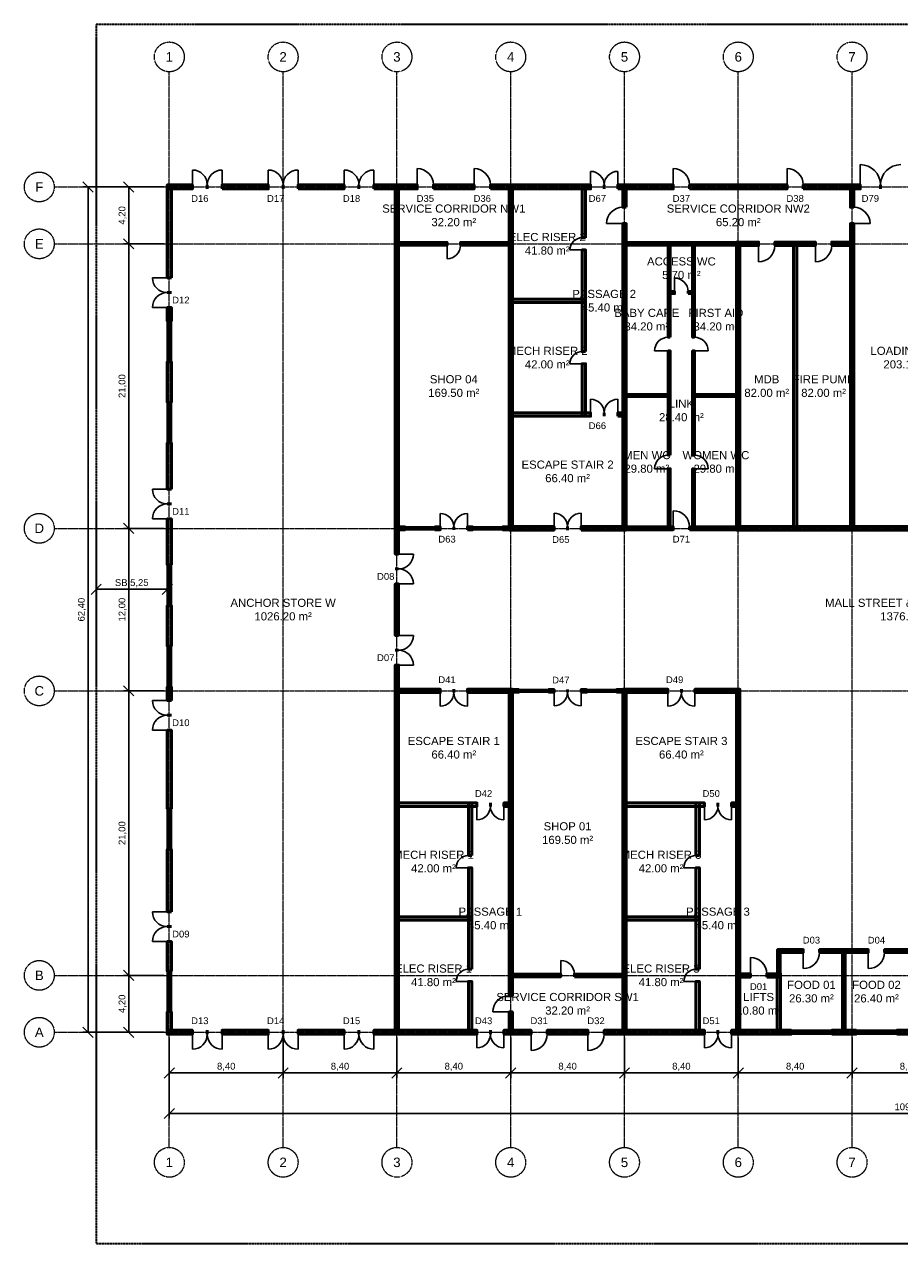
# Model space of a CAD drawing. Header units: millimetres. Extents: x -5300 to 125300, y -375 to 90375.
# Tile 1 of 2: x -5300 to 59310, y 0 to 90000. Entities that reach past the tile are written whole.
import ezdxf
from ezdxf.enums import TextEntityAlignment as Align

# ---------------------------------------------------------------- set-up
doc = ezdxf.new("R2010")
doc.units = ezdxf.units.MM
doc.linetypes.add('CENTER', pattern=[5.08, 3.175, -0.635, 0.635, -0.635])
doc.linetypes.add('PHANTOM', pattern=[6.35, 3.175, -0.635, 0.635, -0.635, 0.635, -0.635])
for name, color, linetype, lineweight in [('A-ACHSEN', 1, 'CENTER', 13), ('A-FENSTER', 5, 'Continuous', 25), ('A-LAGEPLAN-GRENZE', 1, 'PHANTOM', 35), ('A-MASS', 1, 'Continuous', 18), ('A-OEFFNUNG-NR', 2, 'Continuous', 18), ('A-RAUM-STEMPEL', 2, 'Continuous', 18), ('A-SCHRAFFUR', 8, 'Continuous', 9), ('A-TUER', 3, 'Continuous', 25), ('A-WAND-TRAG', 7, 'Continuous', 50)]:
    doc.layers.add(name, color=color, linetype=linetype, lineweight=lineweight)
doc.styles.add('DE-ARIAL', font='arial.ttf')
doc.dimstyles.new('DE-100-M', dxfattribs={"dimscale": 250, "dimtxt": 2, "dimasz": 1.5, "dimexe": 1.5, "dimexo": 1.5, "dimgap": 0.8, "dimtad": 1, "dimlfac": 0.001, "dimzin": 0, "dimtxsty": 'DE-ARIAL', "dimtsz": 1.5, "dimcen": 2.5, "dimclrd": 256, "dimclre": 256, "dimclrt": 256, "dimazin": 3, "dimtfac": 1, "dimtmove": 0, "dimatfit": 3})

msp = doc.modelspace()

# ---------------------------------------------------------------- hatches: boundary and pattern name
at = {"layer": 'A-SCHRAFFUR'}
for points in [[(5250, 77850), (7100, 77850), (7100, 78150), (5250, 78150)], [(5550, 71300), (5550, 78150), (5250, 78150), (5250, 71300)], [(9300, 77850), (12700, 77850), (12700, 78150), (9300, 78150)], [(14900, 77850), (18300, 77850), (18300, 78150), (14900, 78150)], [(20500, 77850), (23700, 77850), (23700, 78150), (20500, 78150)], [(22325, 50900), (22325, 78125), (22075, 78125), (22075, 50900)], [(24900, 77850), (27900, 77850), (27900, 78150), (24900, 78150)], [(29100, 77850), (36500, 77850), (36500, 78150), (29100, 78150)], [(30725, 52675), (30725, 78125), (30475, 78125), (30475, 52675)], [(36125, 74250), (36125, 78125), (35875, 78125), (35875, 74250)], [(38500, 77850), (42600, 77850), (42600, 78150), (38500, 78150)], [(39125, 76500), (39125, 78125), (38875, 78125), (38875, 76500)], [(43800, 77850), (51000, 77850), (51000, 78150), (43800, 78150)], [(52200, 77850), (56400, 77850), (56400, 78150), (52200, 78150)], [(55925, 76500), (55925, 78125), (55675, 78125), (55675, 76500)], [(39125, 52675), (39125, 75300), (38875, 75300), (38875, 52675)], [(55925, 52675), (55925, 75300), (55675, 75300), (55675, 52675)], [(22100, 73700), (25900, 73700), (25900, 73900), (22100, 73900)], [(26900, 73700), (30700, 73700), (30700, 73900), (26900, 73900)], [(38900, 73700), (47500, 73700), (47500, 73900), (38900, 73900)], [(42375, 66900), (42375, 73875), (42225, 73875), (42225, 66900)], [(44175, 66900), (44175, 73875), (44025, 73875), (44025, 66900)], [(47275, 73675), (48900, 73675), (48900, 73925), (47275, 73925)], [(47525, 52675), (47525, 73925), (47275, 73925), (47275, 52675)], [(50100, 73675), (53100, 73675), (53100, 73925), (50100, 73925)], [(51725, 52675), (51725, 73925), (51475, 73925), (51475, 52675)], [(54300, 73675), (55925, 73675), (55925, 73925), (54300, 73925)], [(36125, 65850), (36125, 73350), (35875, 73350), (35875, 65850)], [(42225, 70125), (42700, 70125), (42700, 70275), (42225, 70275)], [(43700, 70125), (44175, 70125), (44175, 70275), (43700, 70275)], [(30475, 69475), (36125, 69475), (36125, 69725), (30475, 69725)], [(5550, 68100), (5550, 69100), (5250, 69100), (5250, 68100)], [(42375, 58200), (42375, 65900), (42225, 65900), (42225, 58200)], [(44175, 58200), (44175, 65900), (44025, 65900), (44025, 58200)], [(5550, 62100), (5550, 65100), (5250, 65100), (5250, 62100)], [(36125, 61075), (36125, 64950), (35875, 64950), (35875, 61075)], [(38925, 62525), (42375, 62525), (42375, 62675), (38925, 62675)], [(44025, 62525), (47475, 62525), (47475, 62675), (44025, 62675)], [(30475, 61075), (36500, 61075), (36500, 61325), (30475, 61325)], [(38500, 61075), (39125, 61075), (39125, 61325), (38500, 61325)], [(5550, 55700), (5550, 59100), (5250, 59100), (5250, 55700)], [(42375, 52725), (42375, 57200), (42225, 57200), (42225, 52725)], [(44175, 52725), (44175, 57200), (44025, 57200), (44025, 52725)], [(5550, 50100), (5550, 53500), (5250, 53500), (5250, 50100)], [(22100, 52700), (22800, 52700), (22800, 52900), (22100, 52900)], [(25000, 52700), (25400, 52700), (25400, 52900), (25000, 52900)], [(27400, 52700), (27800, 52700), (27800, 52900), (27400, 52900)], [(30000, 52700), (30700, 52700), (30700, 52900), (30000, 52900)], [(30475, 52675), (33800, 52675), (33800, 52925), (30475, 52925)], [(35800, 52675), (39125, 52675), (39125, 52925), (35800, 52925)], [(38900, 52700), (42600, 52700), (42600, 52900), (38900, 52900)], [(43800, 52700), (47500, 52700), (47500, 52900), (43800, 52900)], [(47275, 52675), (72725, 52675), (72725, 52925), (47275, 52925)], [(22325, 44900), (22325, 48700), (22075, 48700), (22075, 44900)], [(5550, 44100), (5550, 47100), (5250, 47100), (5250, 44100)], [(22325, 15475), (22325, 42700), (22075, 42700), (22075, 15475)], [(5550, 40100), (5550, 41100), (5250, 41100), (5250, 40100)], [(22075, 40675), (25400, 40675), (25400, 40925), (22075, 40925)], [(27400, 40675), (30725, 40675), (30725, 40925), (27400, 40925)], [(30725, 18300), (30725, 40925), (30475, 40925), (30475, 18300)], [(30500, 40700), (31200, 40700), (31200, 40900), (30500, 40900)], [(33400, 40700), (33800, 40700), (33800, 40900), (33400, 40900)], [(35800, 40700), (36200, 40700), (36200, 40900), (35800, 40900)], [(38400, 40700), (39100, 40700), (39100, 40900), (38400, 40900)], [(38875, 40675), (42200, 40675), (42200, 40925), (38875, 40925)], [(39125, 15475), (39125, 40925), (38875, 40925), (38875, 15475)], [(44200, 40675), (47525, 40675), (47525, 40925), (44200, 40925)], [(47525, 15475), (47525, 40925), (47275, 40925), (47275, 15475)], [(5550, 32100), (5550, 37900), (5250, 37900), (5250, 32100)], [(22075, 32275), (28100, 32275), (28100, 32525), (22075, 32525)], [(27725, 28650), (27725, 32525), (27475, 32525), (27475, 28650)], [(30100, 32275), (30725, 32275), (30725, 32525), (30100, 32525)], [(38875, 32275), (44900, 32275), (44900, 32525), (38875, 32525)], [(44525, 28650), (44525, 32525), (44275, 32525), (44275, 28650)], [(46900, 32275), (47525, 32275), (47525, 32525), (46900, 32525)], [(5550, 24500), (5550, 29100), (5250, 29100), (5250, 24500)], [(27725, 20250), (27725, 27750), (27475, 27750), (27475, 20250)], [(44525, 20250), (44525, 27750), (44275, 27750), (44275, 20250)], [(22075, 23875), (27725, 23875), (27725, 24125), (22075, 24125)], [(38875, 23875), (44525, 23875), (44525, 24125), (38875, 24125)], [(5550, 20100), (5550, 22300), (5250, 22300), (5250, 20100)], [(50300, 21500), (52200, 21500), (52200, 21700), (50300, 21700)], [(50500, 19700), (50500, 21700), (50300, 21700), (50300, 19700)], [(53400, 21500), (57000, 21500), (57000, 21700), (53400, 21700)], [(55300, 15500), (55300, 21700), (55100, 21700), (55100, 15500)], [(58200, 21500), (61800, 21500), (61800, 21700), (58200, 21700)], [(30500, 19700), (34300, 19700), (34300, 19900), (30500, 19900)], [(35300, 19700), (39100, 19700), (39100, 19900), (35300, 19900)], [(47275, 19675), (48300, 19675), (48300, 19925), (47275, 19925)], [(49500, 19675), (50525, 19675), (50525, 19925), (49500, 19925)], [(50525, 15475), (50525, 19925), (50275, 19925), (50275, 15475)], [(27725, 15475), (27725, 19350), (27475, 19350), (27475, 15475)], [(44525, 15475), (44525, 19350), (44275, 19350), (44275, 15475)], [(5550, 15450), (5550, 17100), (5250, 17100), (5250, 15450)], [(30725, 15475), (30725, 17100), (30475, 17100), (30475, 15475)], [(5250, 15450), (7100, 15450), (7100, 15750), (5250, 15750)], [(9300, 15450), (12700, 15450), (12700, 15750), (9300, 15750)], [(14900, 15450), (18300, 15450), (18300, 15750), (14900, 15750)], [(20500, 15450), (28100, 15450), (28100, 15750), (20500, 15750)], [(30100, 15450), (32100, 15450), (32100, 15750), (30100, 15750)], [(33300, 15450), (36300, 15450), (36300, 15750), (33300, 15750)], [(37500, 15450), (44900, 15450), (44900, 15750), (37500, 15750)], [(46900, 15450), (51300, 15450), (51300, 15750), (46900, 15750)], [(54300, 15450), (56100, 15450), (56100, 15750), (54300, 15750)], [(59100, 15450), (60900, 15450), (60900, 15750), (59100, 15750)]]:
    msp.add_hatch(color=256, dxfattribs=at).paths.add_polyline_path(points)

# ---------------------------------------------------------------- linework, layer by layer
at = {"layer": 'A-ACHSEN'}
for p, q in [((5400, 7100), (5400, 86500)), ((13800, 7100), (13800, 86500)), ((22200, 7100), (22200, 86500)), ((30600, 7100), (30600, 86500)), ((39000, 7100), (39000, 86500)), ((47400, 7100), (47400, 86500)), ((55800, 7100), (55800, 86500)), ((-3100, 78000), (123100, 78000)), ((-3100, 73800), (123100, 73800)), ((-3100, 52800), (123100, 52800)), ((-3100, 40800), (123100, 40800)), ((-3100, 19800), (123100, 19800)), ((-3100, 15600), (123100, 15600))]:
    msp.add_line(p, q, dxfattribs=at)
for centre in [(5400, 87600), (13800, 87600), (22200, 87600), (30600, 87600), (39000, 87600), (47400, 87600), (55800, 87600), (-4200, 78000), (-4200, 73800), (-4200, 52800), (-4200, 40800), (-4200, 19800), (-4200, 15600), (5400, 6000), (13800, 6000), (22200, 6000), (30600, 6000), (39000, 6000), (47400, 6000), (55800, 6000)]:
    msp.add_circle(centre, 1100, dxfattribs=at)
at = {"layer": 'A-FENSTER'}
for p, q in [((5250, 65100), (5250, 68100)), ((5362.5, 65100), (5362.5, 68100)), ((5437.5, 65100), (5437.5, 68100)), ((5550, 65100), (5550, 68100)), ((5250, 59100), (5250, 62100)), ((5362.5, 59100), (5362.5, 62100)), ((5437.5, 59100), (5437.5, 62100)), ((5550, 59100), (5550, 62100)), ((22800, 52900), (25000, 52900)), ((22800, 52825), (25000, 52825)), ((22800, 52775), (25000, 52775)), ((22800, 52700), (25000, 52700)), ((27800, 52900), (30000, 52900)), ((27800, 52825), (30000, 52825)), ((27800, 52775), (30000, 52775)), ((27800, 52700), (30000, 52700)), ((5250, 47100), (5250, 50100)), ((5362.5, 47100), (5362.5, 50100)), ((5437.5, 47100), (5437.5, 50100)), ((5550, 47100), (5550, 50100)), ((5250, 41100), (5250, 44100)), ((5362.5, 41100), (5362.5, 44100)), ((5437.5, 41100), (5437.5, 44100)), ((5550, 41100), (5550, 44100)), ((31200, 40900), (33400, 40900)), ((31200, 40825), (33400, 40825)), ((31200, 40775), (33400, 40775)), ((31200, 40700), (33400, 40700)), ((36200, 40900), (38400, 40900)), ((36200, 40825), (38400, 40825)), ((36200, 40775), (38400, 40775)), ((36200, 40700), (38400, 40700)), ((5250, 29100), (5250, 32100)), ((5362.5, 29100), (5362.5, 32100)), ((5437.5, 29100), (5437.5, 32100)), ((5550, 29100), (5550, 32100)), ((5250, 17100), (5250, 20100)), ((5362.5, 17100), (5362.5, 20100)), ((5437.5, 17100), (5437.5, 20100)), ((5550, 17100), (5550, 20100)), ((51300, 15750), (54300, 15750)), ((51300, 15637.5), (54300, 15637.5)), ((51300, 15562.5), (54300, 15562.5)), ((51300, 15450), (54300, 15450)), ((56100, 15750), (59100, 15750)), ((56100, 15637.5), (59100, 15637.5)), ((56100, 15562.5), (59100, 15562.5)), ((56100, 15450), (59100, 15450))]:
    msp.add_line(p, q, dxfattribs=at)
at = {"layer": 'A-LAGEPLAN-GRENZE'}
msp.add_lwpolyline([(0, 0), (120000, 0), (120000, 90000), (0, 90000)], close=True, dxfattribs=at)
at = {"layer": 'A-TUER'}
for p, q in [((7100, 78150), (7100, 79250)), ((9300, 78150), (9300, 79250)), ((12700, 78150), (12700, 79250)), ((14900, 78150), (14900, 79250)), ((18300, 78150), (18300, 79250)), ((20500, 78150), (20500, 79250)), ((23700, 78150), (23700, 79350)), ((27900, 78150), (27900, 79350)), ((42600, 78150), (42600, 79350)), ((51000, 78150), (51000, 79350)), ((56400, 78150), (56400, 79650)), ((36500, 78150), (36500, 79150)), ((38500, 78150), (38500, 79150)), ((38875, 75300), (37675, 75300)), ((55925, 75300), (57125, 75300)), ((25900, 73700), (25900, 72700)), ((35875, 73350), (34975, 73350)), ((48900, 73675), (48900, 72475)), ((53100, 73675), (53100, 72475)), ((5250, 71300), (4150, 71300)), ((42700, 70275), (42700, 71275)), ((5250, 69100), (4150, 69100)), ((42225, 65900), (41225, 65900)), ((44175, 65900), (45175, 65900)), ((35875, 64950), (34975, 64950)), ((36500, 61325), (36500, 62325)), ((38500, 61325), (38500, 62325)), ((42225, 57200), (41225, 57200)), ((44175, 57200), (45175, 57200)), ((5250, 55700), (4150, 55700)), ((42600, 52900), (42600, 54100)), ((5250, 53500), (4150, 53500)), ((25400, 52900), (25400, 53900)), ((27400, 52900), (27400, 53900)), ((33800, 52925), (33800, 53925)), ((35800, 52925), (35800, 53925)), ((22325, 50900), (23425, 50900)), ((22325, 48700), (23425, 48700)), ((22325, 44900), (23425, 44900)), ((22325, 42700), (23425, 42700)), ((25400, 40675), (25400, 39675)), ((27400, 40675), (27400, 39675)), ((33800, 40700), (33800, 39700)), ((35800, 40700), (35800, 39700)), ((42200, 40675), (42200, 39675)), ((44200, 40675), (44200, 39675)), ((5250, 40100), (4150, 40100)), ((5250, 37900), (4150, 37900)), ((28100, 32275), (28100, 31275)), ((30100, 32275), (30100, 31275)), ((44900, 32275), (44900, 31275)), ((46900, 32275), (46900, 31275)), ((27475, 27750), (26575, 27750)), ((44275, 27750), (43375, 27750)), ((5250, 24500), (4150, 24500)), ((5250, 22300), (4150, 22300)), ((34300, 19900), (34300, 20900)), ((48300, 19925), (48300, 21125)), ((52200, 21500), (52200, 20300)), ((57000, 21500), (57000, 20300)), ((27475, 19350), (26575, 19350)), ((44275, 19350), (43375, 19350)), ((30475, 17100), (29275, 17100)), ((7100, 15450), (7100, 14350)), ((9300, 15450), (9300, 14350)), ((12700, 15450), (12700, 14350)), ((14900, 15450), (14900, 14350)), ((18300, 15450), (18300, 14350)), ((20500, 15450), (20500, 14350)), ((28100, 15450), (28100, 14450)), ((30100, 15450), (30100, 14450)), ((32100, 15450), (32100, 14250)), ((36300, 15450), (36300, 14250)), ((44900, 15450), (44900, 14450)), ((46900, 15450), (46900, 14450))]:
    msp.add_line(p, q, dxfattribs=at)
for centre, radius, start, end in [((7100, 78150), 1100, 0, 90), ((9300, 78150), 1100, 90, 180), ((12700, 78150), 1100, 0, 90), ((14900, 78150), 1100, 90, 180), ((18300, 78150), 1100, 0, 90), ((20500, 78150), 1100, 90, 180), ((23700, 78150), 1200, 0, 90), ((27900, 78150), 1200, 0, 90), ((42600, 78150), 1200, 0, 90), ((51000, 78150), 1200, 0, 90), ((56400, 78150), 1500, 0, 90), ((59400, 78150), 1500, 90, 180), ((36500, 78150), 1000, 0, 90), ((38500, 78150), 1000, 90, 180), ((38875, 75300), 1200, 90, 180), ((55925, 75300), 1200, 0, 90), ((35875, 73350), 900, 90, 180), ((25900, 73700), 1000, -90, 0), ((48900, 73675), 1200, -90, 0), ((53100, 73675), 1200, -90, 0), ((5250, 71300), 1100, 180, -90), ((42700, 70275), 1000, 0, 90), ((5250, 69100), 1100, 90, 180), ((42225, 65900), 1000, 90, 180), ((44175, 65900), 1000, 0, 90), ((35875, 64950), 900, 90, 180), ((36500, 61325), 1000, 0, 90), ((38500, 61325), 1000, 90, 180), ((42225, 57200), 1000, 90, 180), ((44175, 57200), 1000, 0, 90), ((5250, 55700), 1100, 180, -90), ((5250, 53500), 1100, 90, 180), ((42600, 52900), 1200, 0, 90), ((25400, 52900), 1000, 0, 90), ((27400, 52900), 1000, 90, 180), ((33800, 52925), 1000, 0, 90), ((35800, 52925), 1000, 90, 180), ((22325, 50900), 1100, -90, 0), ((22325, 48700), 1100, 0, 90), ((22325, 44900), 1100, -90, 0), ((22325, 42700), 1100, 0, 90), ((25400, 40675), 1000, -90, 0), ((27400, 40675), 1000, 180, -90), ((33800, 40700), 1000, -90, 0), ((35800, 40700), 1000, 180, -90), ((42200, 40675), 1000, -90, 0), ((44200, 40675), 1000, 180, -90), ((5250, 40100), 1100, 180, -90), ((5250, 37900), 1100, 90, 180), ((28100, 32275), 1000, -90, 0), ((30100, 32275), 1000, 180, -90), ((44900, 32275), 1000, -90, 0), ((46900, 32275), 1000, 180, -90), ((27475, 27750), 900, 90, 180), ((44275, 27750), 900, 90, 180), ((5250, 24500), 1100, 180, -90), ((5250, 22300), 1100, 90, 180), ((34300, 19900), 1000, 0, 90), ((48300, 19925), 1200, 0, 90), ((52200, 21500), 1200, -90, 0), ((57000, 21500), 1200, -90, 0), ((27475, 19350), 900, 90, 180), ((44275, 19350), 900, 90, 180), ((30475, 17100), 1200, 90, 180), ((7100, 15450), 1100, -90, 0), ((9300, 15450), 1100, 180, -90), ((12700, 15450), 1100, -90, 0), ((14900, 15450), 1100, 180, -90), ((18300, 15450), 1100, -90, 0), ((20500, 15450), 1100, 180, -90), ((28100, 15450), 1000, -90, 0), ((30100, 15450), 1000, 180, -90), ((32100, 15450), 1200, -90, 0), ((36300, 15450), 1200, -90, 0), ((44900, 15450), 1000, -90, 0), ((46900, 15450), 1000, 180, -90)]:
    msp.add_arc(centre, radius, start, end, dxfattribs=at)
at = {"layer": 'A-WAND-TRAG'}
for p, q in [((7100, 77850), (7100, 78150)), ((8200, 77850), (8200, 78150)), ((8200, 77850), (8200, 78150)), ((9300, 77850), (9300, 78150)), ((12700, 77850), (12700, 78150)), ((13800, 77850), (13800, 78150)), ((13800, 77850), (13800, 78150)), ((14900, 77850), (14900, 78150)), ((18300, 77850), (18300, 78150)), ((19400, 77850), (19400, 78150)), ((19400, 77850), (19400, 78150)), ((20500, 77850), (20500, 78150)), ((23700, 77850), (23700, 78150)), ((24900, 77850), (24900, 78150)), ((27900, 77850), (27900, 78150)), ((29100, 77850), (29100, 78150)), ((36500, 77850), (36500, 78150)), ((37500, 77850), (37500, 78150)), ((37500, 77850), (37500, 78150)), ((38500, 77850), (38500, 78150)), ((42600, 77850), (42600, 78150)), ((43800, 77850), (43800, 78150)), ((51000, 77850), (51000, 78150)), ((52200, 77850), (52200, 78150)), ((56400, 77850), (56400, 78150)), ((57900, 77850), (57900, 78150)), ((57900, 77850), (57900, 78150)), ((39125, 76500), (38875, 76500)), ((55925, 76500), (55675, 76500)), ((39125, 75300), (38875, 75300)), ((55925, 75300), (55675, 75300)), ((25900, 73700), (25900, 73900)), ((26900, 73700), (26900, 73900)), ((36125, 74250), (35875, 74250)), ((48900, 73675), (48900, 73925)), ((50100, 73675), (50100, 73925)), ((53100, 73675), (53100, 73925)), ((54300, 73675), (54300, 73925)), ((36125, 73350), (35875, 73350)), ((5550, 71300), (5250, 71300)), ((5550, 70200), (5250, 70200)), ((5550, 70200), (5250, 70200)), ((42700, 70125), (42700, 70275)), ((43700, 70125), (43700, 70275)), ((5550, 69100), (5250, 69100)), ((5550, 68100), (5250, 68100)), ((42375, 66900), (42225, 66900)), ((44175, 66900), (44025, 66900)), ((36125, 65850), (35875, 65850)), ((42375, 65900), (42225, 65900)), ((44175, 65900), (44025, 65900)), ((5550, 65100), (5250, 65100)), ((36125, 64950), (35875, 64950)), ((5550, 62100), (5250, 62100)), ((36500, 61075), (36500, 61325)), ((37500, 61075), (37500, 61325)), ((37500, 61075), (37500, 61325)), ((38500, 61075), (38500, 61325)), ((5550, 59100), (5250, 59100)), ((42375, 58200), (42225, 58200)), ((44175, 58200), (44025, 58200)), ((42375, 57200), (42225, 57200)), ((44175, 57200), (44025, 57200)), ((5550, 55700), (5250, 55700)), ((5550, 54600), (5250, 54600)), ((5550, 54600), (5250, 54600)), ((5550, 53500), (5250, 53500)), ((22800, 52700), (22800, 52900)), ((25000, 52700), (25000, 52900)), ((25400, 52700), (25400, 52900)), ((26400, 52700), (26400, 52900)), ((26400, 52700), (26400, 52900)), ((27400, 52700), (27400, 52900)), ((27800, 52700), (27800, 52900)), ((30000, 52700), (30000, 52900)), ((33800, 52675), (33800, 52925)), ((34800, 52675), (34800, 52925)), ((34800, 52675), (34800, 52925)), ((35800, 52675), (35800, 52925)), ((42600, 52700), (42600, 52900)), ((43800, 52700), (43800, 52900)), ((22325, 50900), (22075, 50900)), ((5550, 50100), (5250, 50100)), ((22325, 49800), (22075, 49800)), ((22325, 49800), (22075, 49800)), ((22325, 48700), (22075, 48700)), ((5550, 47100), (5250, 47100)), ((5550, 44100), (5250, 44100)), ((22325, 44900), (22075, 44900)), ((22325, 43800), (22075, 43800)), ((22325, 43800), (22075, 43800)), ((22325, 42700), (22075, 42700)), ((5550, 41100), (5250, 41100)), ((25400, 40675), (25400, 40925)), ((26400, 40675), (26400, 40925)), ((26400, 40675), (26400, 40925)), ((27400, 40675), (27400, 40925)), ((31200, 40700), (31200, 40900)), ((33400, 40700), (33400, 40900)), ((33800, 40700), (33800, 40900)), ((34800, 40700), (34800, 40900)), ((34800, 40700), (34800, 40900)), ((35800, 40700), (35800, 40900)), ((36200, 40700), (36200, 40900)), ((38400, 40700), (38400, 40900)), ((42200, 40675), (42200, 40925)), ((43200, 40675), (43200, 40925)), ((43200, 40675), (43200, 40925)), ((44200, 40675), (44200, 40925)), ((5550, 40100), (5250, 40100)), ((5550, 39000), (5250, 39000)), ((5550, 39000), (5250, 39000)), ((5550, 37900), (5250, 37900)), ((28100, 32275), (28100, 32525)), ((29100, 32275), (29100, 32525)), ((29100, 32275), (29100, 32525)), ((30100, 32275), (30100, 32525)), ((44900, 32275), (44900, 32525)), ((45900, 32275), (45900, 32525)), ((45900, 32275), (45900, 32525)), ((46900, 32275), (46900, 32525)), ((5550, 32100), (5250, 32100)), ((5550, 29100), (5250, 29100)), ((27725, 28650), (27475, 28650)), ((44525, 28650), (44275, 28650)), ((27725, 27750), (27475, 27750)), ((44525, 27750), (44275, 27750)), ((5550, 24500), (5250, 24500)), ((5550, 23400), (5250, 23400)), ((5550, 23400), (5250, 23400)), ((5550, 22300), (5250, 22300)), ((52200, 21500), (52200, 21700)), ((53400, 21500), (53400, 21700)), ((57000, 21500), (57000, 21700)), ((58200, 21500), (58200, 21700)), ((5550, 20100), (5250, 20100)), ((27725, 20250), (27475, 20250)), ((34300, 19700), (34300, 19900)), ((35300, 19700), (35300, 19900)), ((44525, 20250), (44275, 20250)), ((48300, 19675), (48300, 19925)), ((49500, 19675), (49500, 19925)), ((27725, 19350), (27475, 19350)), ((44525, 19350), (44275, 19350)), ((30725, 18300), (30475, 18300)), ((5550, 17100), (5250, 17100)), ((30725, 17100), (30475, 17100)), ((7100, 15450), (7100, 15750)), ((8200, 15450), (8200, 15750)), ((8200, 15450), (8200, 15750)), ((9300, 15450), (9300, 15750)), ((12700, 15450), (12700, 15750)), ((13800, 15450), (13800, 15750)), ((13800, 15450), (13800, 15750)), ((14900, 15450), (14900, 15750)), ((18300, 15450), (18300, 15750)), ((19400, 15450), (19400, 15750)), ((19400, 15450), (19400, 15750)), ((20500, 15450), (20500, 15750)), ((28100, 15450), (28100, 15750)), ((29100, 15450), (29100, 15750)), ((29100, 15450), (29100, 15750)), ((30100, 15450), (30100, 15750)), ((32100, 15450), (32100, 15750)), ((33300, 15450), (33300, 15750)), ((36300, 15450), (36300, 15750)), ((37500, 15450), (37500, 15750)), ((44900, 15450), (44900, 15750)), ((45900, 15450), (45900, 15750)), ((45900, 15450), (45900, 15750)), ((46900, 15450), (46900, 15750)), ((51300, 15450), (51300, 15750)), ((54300, 15450), (54300, 15750)), ((56100, 15450), (56100, 15750)), ((59100, 15450), (59100, 15750))]:
    msp.add_line(p, q, dxfattribs=at)
for points in [[(5250, 77850), (7100, 77850), (7100, 78150), (5250, 78150)], [(5550, 71300), (5550, 78150), (5250, 78150), (5250, 71300)], [(9300, 77850), (12700, 77850), (12700, 78150), (9300, 78150)], [(14900, 77850), (18300, 77850), (18300, 78150), (14900, 78150)], [(20500, 77850), (23700, 77850), (23700, 78150), (20500, 78150)], [(22325, 50900), (22325, 78125), (22075, 78125), (22075, 50900)], [(24900, 77850), (27900, 77850), (27900, 78150), (24900, 78150)], [(29100, 77850), (36500, 77850), (36500, 78150), (29100, 78150)], [(30725, 52675), (30725, 78125), (30475, 78125), (30475, 52675)], [(36125, 74250), (36125, 78125), (35875, 78125), (35875, 74250)], [(38500, 77850), (42600, 77850), (42600, 78150), (38500, 78150)], [(39125, 76500), (39125, 78125), (38875, 78125), (38875, 76500)], [(43800, 77850), (51000, 77850), (51000, 78150), (43800, 78150)], [(52200, 77850), (56400, 77850), (56400, 78150), (52200, 78150)], [(55925, 76500), (55925, 78125), (55675, 78125), (55675, 76500)], [(39125, 52675), (39125, 75300), (38875, 75300), (38875, 52675)], [(55925, 52675), (55925, 75300), (55675, 75300), (55675, 52675)], [(22100, 73700), (25900, 73700), (25900, 73900), (22100, 73900)], [(26900, 73700), (30700, 73700), (30700, 73900), (26900, 73900)], [(38900, 73700), (47500, 73700), (47500, 73900), (38900, 73900)], [(42375, 66900), (42375, 73875), (42225, 73875), (42225, 66900)], [(44175, 66900), (44175, 73875), (44025, 73875), (44025, 66900)], [(47275, 73675), (48900, 73675), (48900, 73925), (47275, 73925)], [(47525, 52675), (47525, 73925), (47275, 73925), (47275, 52675)], [(50100, 73675), (53100, 73675), (53100, 73925), (50100, 73925)], [(51725, 52675), (51725, 73925), (51475, 73925), (51475, 52675)], [(54300, 73675), (55925, 73675), (55925, 73925), (54300, 73925)], [(36125, 65850), (36125, 73350), (35875, 73350), (35875, 65850)], [(42225, 70125), (42700, 70125), (42700, 70275), (42225, 70275)], [(43700, 70125), (44175, 70125), (44175, 70275), (43700, 70275)], [(30475, 69475), (36125, 69475), (36125, 69725), (30475, 69725)], [(5550, 68100), (5550, 69100), (5250, 69100), (5250, 68100)], [(42375, 58200), (42375, 65900), (42225, 65900), (42225, 58200)], [(44175, 58200), (44175, 65900), (44025, 65900), (44025, 58200)], [(5550, 62100), (5550, 65100), (5250, 65100), (5250, 62100)], [(36125, 61075), (36125, 64950), (35875, 64950), (35875, 61075)], [(38925, 62525), (42375, 62525), (42375, 62675), (38925, 62675)], [(44025, 62525), (47475, 62525), (47475, 62675), (44025, 62675)], [(30475, 61075), (36500, 61075), (36500, 61325), (30475, 61325)], [(38500, 61075), (39125, 61075), (39125, 61325), (38500, 61325)], [(5550, 55700), (5550, 59100), (5250, 59100), (5250, 55700)], [(42375, 52725), (42375, 57200), (42225, 57200), (42225, 52725)], [(44175, 52725), (44175, 57200), (44025, 57200), (44025, 52725)], [(5550, 50100), (5550, 53500), (5250, 53500), (5250, 50100)], [(22100, 52700), (22800, 52700), (22800, 52900), (22100, 52900)], [(25000, 52700), (25400, 52700), (25400, 52900), (25000, 52900)], [(27400, 52700), (27800, 52700), (27800, 52900), (27400, 52900)], [(30000, 52700), (30700, 52700), (30700, 52900), (30000, 52900)], [(30475, 52675), (33800, 52675), (33800, 52925), (30475, 52925)], [(35800, 52675), (39125, 52675), (39125, 52925), (35800, 52925)], [(38900, 52700), (42600, 52700), (42600, 52900), (38900, 52900)], [(43800, 52700), (47500, 52700), (47500, 52900), (43800, 52900)], [(47275, 52675), (72725, 52675), (72725, 52925), (47275, 52925)], [(22325, 44900), (22325, 48700), (22075, 48700), (22075, 44900)], [(5550, 44100), (5550, 47100), (5250, 47100), (5250, 44100)], [(22325, 15475), (22325, 42700), (22075, 42700), (22075, 15475)], [(5550, 40100), (5550, 41100), (5250, 41100), (5250, 40100)], [(22075, 40675), (25400, 40675), (25400, 40925), (22075, 40925)], [(27400, 40675), (30725, 40675), (30725, 40925), (27400, 40925)], [(30725, 18300), (30725, 40925), (30475, 40925), (30475, 18300)], [(30500, 40700), (31200, 40700), (31200, 40900), (30500, 40900)], [(33400, 40700), (33800, 40700), (33800, 40900), (33400, 40900)], [(35800, 40700), (36200, 40700), (36200, 40900), (35800, 40900)], [(38400, 40700), (39100, 40700), (39100, 40900), (38400, 40900)], [(38875, 40675), (42200, 40675), (42200, 40925), (38875, 40925)], [(39125, 15475), (39125, 40925), (38875, 40925), (38875, 15475)], [(44200, 40675), (47525, 40675), (47525, 40925), (44200, 40925)], [(47525, 15475), (47525, 40925), (47275, 40925), (47275, 15475)], [(5550, 32100), (5550, 37900), (5250, 37900), (5250, 32100)], [(22075, 32275), (28100, 32275), (28100, 32525), (22075, 32525)], [(27725, 28650), (27725, 32525), (27475, 32525), (27475, 28650)], [(30100, 32275), (30725, 32275), (30725, 32525), (30100, 32525)], [(38875, 32275), (44900, 32275), (44900, 32525), (38875, 32525)], [(44525, 28650), (44525, 32525), (44275, 32525), (44275, 28650)], [(46900, 32275), (47525, 32275), (47525, 32525), (46900, 32525)], [(5550, 24500), (5550, 29100), (5250, 29100), (5250, 24500)], [(27725, 20250), (27725, 27750), (27475, 27750), (27475, 20250)], [(44525, 20250), (44525, 27750), (44275, 27750), (44275, 20250)], [(22075, 23875), (27725, 23875), (27725, 24125), (22075, 24125)], [(38875, 23875), (44525, 23875), (44525, 24125), (38875, 24125)], [(5550, 20100), (5550, 22300), (5250, 22300), (5250, 20100)], [(50300, 21500), (52200, 21500), (52200, 21700), (50300, 21700)], [(50500, 19700), (50500, 21700), (50300, 21700), (50300, 19700)], [(53400, 21500), (57000, 21500), (57000, 21700), (53400, 21700)], [(55300, 15500), (55300, 21700), (55100, 21700), (55100, 15500)], [(58200, 21500), (61800, 21500), (61800, 21700), (58200, 21700)], [(30500, 19700), (34300, 19700), (34300, 19900), (30500, 19900)], [(35300, 19700), (39100, 19700), (39100, 19900), (35300, 19900)], [(47275, 19675), (48300, 19675), (48300, 19925), (47275, 19925)], [(49500, 19675), (50525, 19675), (50525, 19925), (49500, 19925)], [(50525, 15475), (50525, 19925), (50275, 19925), (50275, 15475)], [(27725, 15475), (27725, 19350), (27475, 19350), (27475, 15475)], [(44525, 15475), (44525, 19350), (44275, 19350), (44275, 15475)], [(5550, 15450), (5550, 17100), (5250, 17100), (5250, 15450)], [(30725, 15475), (30725, 17100), (30475, 17100), (30475, 15475)], [(5250, 15450), (7100, 15450), (7100, 15750), (5250, 15750)], [(9300, 15450), (12700, 15450), (12700, 15750), (9300, 15750)], [(14900, 15450), (18300, 15450), (18300, 15750), (14900, 15750)], [(20500, 15450), (28100, 15450), (28100, 15750), (20500, 15750)], [(30100, 15450), (32100, 15450), (32100, 15750), (30100, 15750)], [(33300, 15450), (36300, 15450), (36300, 15750), (33300, 15750)], [(37500, 15450), (44900, 15450), (44900, 15750), (37500, 15750)], [(46900, 15450), (51300, 15450), (51300, 15750), (46900, 15750)], [(54300, 15450), (56100, 15450), (56100, 15750), (54300, 15750)], [(59100, 15450), (60900, 15450), (60900, 15750), (59100, 15750)]]:
    msp.add_lwpolyline(points, close=True, dxfattribs=at)

# ---------------------------------------------------------------- texts
at = {"layer": 'A-ACHSEN', "style": 'DE-ARIAL'}
for s, p in [('1', (5400, 87600)), ('2', (13800, 87600)), ('3', (22200, 87600)), ('4', (30600, 87600)), ('5', (39000, 87600)), ('6', (47400, 87600)), ('7', (55800, 87600)), ('F', (-4200, 78000)), ('E', (-4200, 73800)), ('D', (-4200, 52800)), ('C', (-4200, 40800)), ('B', (-4200, 19800)), ('A', (-4200, 15600)), ('1', (5400, 6000)), ('2', (13800, 6000)), ('3', (22200, 6000)), ('4', (30600, 6000)), ('5', (39000, 6000)), ('6', (47400, 6000)), ('7', (55800, 6000))]:
    msp.add_text(s, height=700, dxfattribs=at).set_placement(p, align=Align.MIDDLE_CENTER)
at = {"layer": 'A-OEFFNUNG-NR', "style": 'DE-ARIAL'}
for s, p in [('D16', (7650, 77150)), ('D17', (13250, 77150)), ('D18', (18850, 77150)), ('D35', (24300, 77150)), ('D36', (28500, 77150)), ('D67', (37000, 77150)), ('D37', (43200, 77150)), ('D38', (51600, 77150)), ('D79', (57150, 77150)), ('D12', (6250, 69650)), ('D66', (37000, 60375)), ('D11', (6250, 54050)), ('D63', (25900, 52000)), ('D65', (34300, 51975)), ('D71', (43200, 52000)), ('D08', (21375, 49250)), ('D07', (21375, 43250)), ('D41', (25900, 41625)), ('D47', (34300, 41600)), ('D49', (42700, 41625)), ('D10', (6250, 38450)), ('D42', (28600, 33225)), ('D50', (45400, 33225)), ('D09', (6250, 22850)), ('D03', (52800, 22400)), ('D04', (57600, 22400)), ('D01', (48900, 18975)), ('D13', (7650, 16450)), ('D14', (13250, 16450)), ('D15', (18850, 16450)), ('D43', (28600, 16450)), ('D31', (32700, 16450)), ('D32', (36900, 16450)), ('D51', (45400, 16450))]:
    msp.add_text(s, height=500, dxfattribs=at).set_placement(p, align=Align.MIDDLE_CENTER)
at = {"layer": 'A-RAUM-STEMPEL', "char_height": 600, "attachment_point": 5, "style": 'DE-ARIAL'}
for s, insert in [('SERVICE CORRIDOR NW1\\P32.20 m²', (26400, 75900)), ('SERVICE CORRIDOR NW2\\P65.20 m²', (47400, 75900)), ('ELEC RISER 2\\P41.80 m²', (33300, 73800)), ('ACCESS WC\\P5.70 m²', (43200, 72000)), ('PASSAGE 2\\P45.40 m²', (37500, 69600)), ('BABY CARE\\P34.20 m²', (40650, 68200)), ('FIRST AID\\P34.20 m²', (45750, 68200)), ('MECH RISER 2\\P42.00 m²', (33300, 65400)), ('LOADING BAY\\P203.10 m²', (60000, 65400)), ('SHOP 04\\P169.50 m²', (26400, 63300)), ('MDB\\P82.00 m²', (49500, 63300)), ('FIRE PUMP\\P82.00 m²', (53700, 63300)), ('LINK\\P28.40 m²', (43200, 61500)), ('MEN WC\\P29.80 m²', (40650, 57700)), ('WOMEN WC\\P29.80 m²', (45750, 57700)), ('ESCAPE STAIR 2\\P66.40 m²', (34800, 57000)), ('ANCHOR STORE W\\P1026.20 m²', (13800, 46800)), ('MALL STREET & FOOD COURT\\P1376.30 m²', (60000, 46800)), ('ESCAPE STAIR 1\\P66.40 m²', (26400, 36600)), ('ESCAPE STAIR 3\\P66.40 m²', (43200, 36600)), ('SHOP 01\\P169.50 m²', (34800, 30300)), ('MECH RISER 1\\P42.00 m²', (24900, 28200)), ('MECH RISER 3\\P42.00 m²', (41700, 28200)), ('PASSAGE 1\\P45.40 m²', (29100, 24000)), ('PASSAGE 3\\P45.40 m²', (45900, 24000)), ('ELEC RISER 1\\P41.80 m²', (24900, 19800)), ('ELEC RISER 3\\P41.80 m²', (41700, 19800)), ('FOOD 01\\P26.30 m²', (52800, 18600)), ('FOOD 02\\P26.40 m²', (57600, 18600)), ('SERVICE CORRIDOR SW1\\P32.20 m²', (34800, 17700)), ('LIFTS\\P10.80 m²', (48900, 17700))]:
    msp.add_mtext(s, dxfattribs=dict(at, insert=insert))

# ---------------------------------------------------------------- dimensions: what is measured, and where the dimension line sits
at = {"layer": 'A-MASS'}
for base, p1, p2 in [((-600, 15600), (5400, 15600), (5400, 78000)), ((2400, 73800), (5400, 73800), (5400, 78000)), ((2400, 52800), (5400, 52800), (5400, 73800)), ((2400, 40800), (5400, 40800), (5400, 52800)), ((2400, 19800), (5400, 19800), (5400, 40800)), ((2400, 15600), (5400, 15600), (5400, 19800))]:
    msp.add_linear_dim(base=base, p1=p1, p2=p2, angle=90, dimstyle='DE-100-M', dxfattribs=at).render()
msp.add_linear_dim(base=(0, 48300), p1=(0, 46800), p2=(5250, 46800), text='SB <>', dimstyle='DE-100-M', dxfattribs=at).render()
for base, p1, p2 in [((5400, 12600), (5400, 15600), (13800, 15600)), ((5400, 9600), (5400, 15600), (114600, 15600)), ((13800, 12600), (13800, 15600), (22200, 15600)), ((22200, 12600), (22200, 15600), (30600, 15600)), ((30600, 12600), (30600, 15600), (39000, 15600)), ((39000, 12600), (39000, 15600), (47400, 15600)), ((47400, 12600), (47400, 15600), (55800, 15600)), ((55800, 12600), (55800, 15600), (64200, 15600))]:
    msp.add_linear_dim(base=base, p1=p1, p2=p2, dimstyle='DE-100-M', dxfattribs=at).render()

doc.saveas('drawing.dxf')
